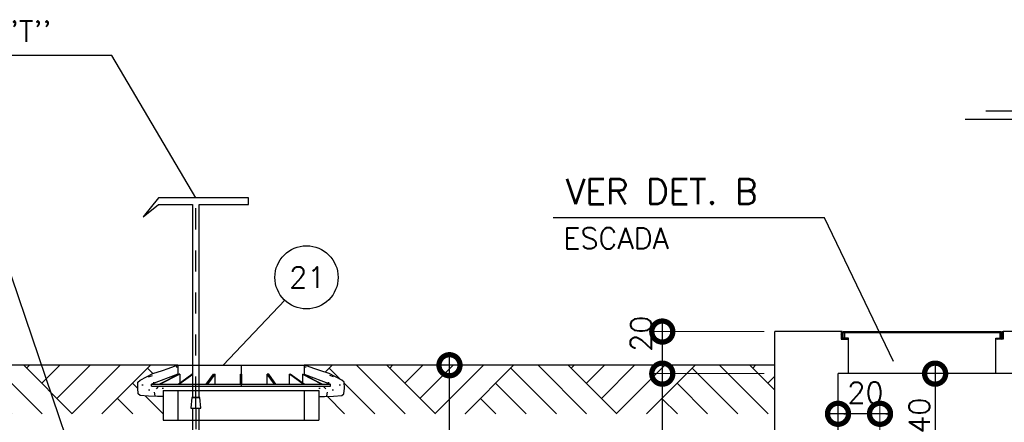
# Model space of a CAD drawing. Header units: millimetres. Extents: x 197878 to 197999, y 8707048 to 8707095.
# Tile 9 of 36: x 197881.92 to 197886.6, y 8707069.43 to 8707071.34. Entities that reach past the tile are written whole.
import ezdxf
from ezdxf.enums import TextEntityAlignment as Align

# ---------------------------------------------------------------- set-up
doc = ezdxf.new("R2010")
doc.units = ezdxf.units.MM
doc.header["$LTSCALE"] = 0.1
doc.linetypes.add('DASHDOT', pattern=[1, 0.5, -0.25, 0, -0.25])
doc.linetypes.add('HIDDEN', pattern=[0.375, 0.25, -0.125])
doc.layers.get('Defpoints').update_dxf_attribs({"lineweight": 9})
for name, color, linetype in [('BAR-EIXOS', 7, 'DASHDOT'), ('BAR-PECAS', 2, 'Continuous'), ('CONCRETO', 3, 'Continuous'), ('DIM', 7, 'Continuous'), ('ESTRUTURA', 5, 'Continuous'), ('LGROSSA', 5, 'Continuous'), ('LINHA-FINA', 3, 'Continuous'), ('LINHA-GROSSA', 4, 'Continuous'), ('PROJ', 7, 'HIDDEN'), ('RELAÇÀO', 2, 'Continuous'), ('TAMPA', 3, 'Continuous'), ('TERRENO', 1, 'Continuous'), ('TEXTO', 2, 'Continuous')]:
    doc.layers.add(name, color=color, linetype=linetype)
doc.styles.add('romans', font='romans.shx')
doc.dimstyles.get("Standard").update_dxf_attribs({"dimtxt": 0.1, "dimasz": 0.2, "dimexe": 0.05, "dimexo": 0.05, "dimgap": 0.025, "dimtad": 1, "dimtoh": 1, "dimdec": 0, "dimlfac": 100, "dimzin": 0, "dimdsep": 46, "dimtxsty": 'romans', "dimblk1": 'DOTSMALL', "dimblk2": 'DOTSMALL', "dimsah": 1, "dimcen": 0.3, "dimdle": 0.05, "dimclrd": 7, "dimclre": 7, "dimclrt": 2, "dimazin": 0, "dimtfac": 1, "dimtdec": 0, "dimtmove": 2, "dimatfit": 3, "dimldrblk": 'DOTSMALL', "dimfxl": 0, "dimtolj": 1, "dimtzin": 0, "dimlwe": 5, "dimarcsym": 0})
pattern_1 = [(135, (38025.2066, -61005.3963), (-0.862104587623, 6e-17), [0.6096, -0.6096]), (135, (38025.27845, -61005.32446), (-0.862104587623, 6e-17), [0.6096, -0.6096]), (135, (38025.3503, -61005.2526), (-0.862104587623, 6e-17), [0.6096, -0.6096]), (135, (38025.42214, -61005.1808), (-0.862104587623, 6e-17), [0.6096, -0.6096]), (135, (38025.494, -61005.10893), (-0.862104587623, 6e-17), [0.6096, -0.6096]), (135, (38025.5658, -61005.0371), (-0.862104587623, 6e-17), [0.6096, -0.6096]), (135, (38025.63767, -61004.96525), (-0.862104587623, 6e-17), [0.6096, -0.6096]), (45, (38024.77556, -61004.96525), (0.862104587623, -6e-17), [0.6096, -0.6096]), (45, (38024.7037, -61004.8934), (0.862104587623, -6e-17), [0.6096, -0.6096]), (45, (38024.6319, -61004.82156), (0.862104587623, -6e-17), [0.6096, -0.6096]), (45, (38024.56003, -61004.7497), (0.862104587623, -6e-17), [0.6096, -0.6096]), (45, (38024.4882, -61004.6779), (0.862104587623, -6e-17), [0.6096, -0.6096]), (45, (38024.41635, -61004.60604), (0.862104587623, -6e-17), [0.6096, -0.6096]), (45, (38024.3445, -61004.5342), (0.862104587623, -6e-17), [0.6096, -0.6096])]

# ---------------------------------------------------------------- blocks, each defined once
blk = doc.blocks.new('_DOTSMALL')
at = {"color": 0, "linetype": 'ByBlock', "const_width": 0.5}
blk.add_lwpolyline([(-0.0625, 0, 1), (0.0625, 0, 1)], format="xyb", close=True, dxfattribs=at)
blk = doc.blocks.new('*D87')
at = {"layer": 'Defpoints', "color": 0}
for p in [(197885.5095, 8707069.8617), (197884.9749, 8707069.6617), (197885.5095, 8707069.6617)]:
    blk.add_point(p, dxfattribs=at)
at = {"layer": 'DIM', "color": 7, "lineweight": -2}
blk.add_line((197884.9749, 8707069.9117), (197884.9749, 8707069.6117), dxfattribs=at)
at = {"layer": 'DIM', "color": 7, "lineweight": 5}
for p, q in [((197885.4595, 8707069.8617), (197884.9249, 8707069.8617)), ((197885.4595, 8707069.6617), (197884.9249, 8707069.6617))]:
    blk.add_line(p, q, dxfattribs=at)
at = {"layer": 'DIM', "color": 7, "lineweight": -2, "xscale": 0.2, "yscale": 0.2, "zscale": 0.2}
for p, rotation in [((197884.9749, 8707069.8617), 90), ((197884.9749, 8707069.6617), 270)]:
    blk.add_blockref('_DOTSMALL', p, dxfattribs=dict(at, rotation=rotation))
at = {"layer": 'DIM', "color": 2, "insert": (197884.8733, 8707069.8517), "char_height": 0.1, "attachment_point": 5, "rotation": 90, "style": 'romans'}
blk.add_mtext('\\A1;20', dxfattribs=at)
blk = doc.blocks.new('*D77')
at = {"layer": 'Defpoints', "color": 0}
for p in [(197885.8095, 8707069.6617), (197884.9749, 8707067.3117), (197885.5095, 8707067.3117)]:
    blk.add_point(p, dxfattribs=at)
at = {"layer": 'DIM', "color": 7, "lineweight": -2}
blk.add_line((197884.9749, 8707069.7117), (197884.9749, 8707067.2617), dxfattribs=at)
at = {"layer": 'DIM', "color": 7, "lineweight": 5}
blk.add_line((197885.4595, 8707067.3117), (197884.9249, 8707067.3117), dxfattribs=at)
at = {"layer": 'DIM', "color": 7, "lineweight": -2, "xscale": 0.2, "yscale": 0.2, "zscale": 0.2}
for p, rotation in [((197884.9749, 8707069.6617), 90), ((197884.9749, 8707067.3117), 270)]:
    blk.add_blockref('_DOTSMALL', p, dxfattribs=dict(at, rotation=rotation))
at = {"layer": 'DIM', "color": 2, "insert": (197884.8956, 8707068.4018), "char_height": 0.1, "attachment_point": 5, "rotation": 90, "style": 'romans'}
blk.add_mtext('\\A1;235', dxfattribs=at)
blk = doc.blocks.new('*D79')
at = {"layer": 'Defpoints', "color": 0}
for p in [(197885.8495, 8707069.6617), (197886.0767, 8707069.2623), (197886.2706, 8707069.2623)]:
    blk.add_point(p, dxfattribs=at)
at = {"layer": 'DIM', "color": 7, "lineweight": -2}
blk.add_line((197886.2706, 8707069.7117), (197886.2706, 8707069.2123), dxfattribs=at)
at = {"layer": 'DIM', "color": 7, "lineweight": 5}
for p, q in [((197885.8995, 8707069.6617), (197886.3206, 8707069.6617)), ((197886.1267, 8707069.2623), (197886.3206, 8707069.2623))]:
    blk.add_line(p, q, dxfattribs=at)
at = {"layer": 'DIM', "color": 7, "lineweight": -2, "xscale": 0.2, "yscale": 0.2, "zscale": 0.2}
for p, rotation in [((197886.2706, 8707069.6617), 90), ((197886.2706, 8707069.2623), 270)]:
    blk.add_blockref('_DOTSMALL', p, dxfattribs=dict(at, rotation=rotation))
at = {"layer": 'DIM', "color": 2, "insert": (197886.1956, 8707069.462), "char_height": 0.1, "attachment_point": 5, "rotation": 90, "style": 'romans'}
blk.add_mtext('\\A1;40', dxfattribs=at)
blk = doc.blocks.new('*D82')
at = {"layer": 'Defpoints', "color": 0}
for p in [(197885.8095, 8707069.4708), (197886.0088, 8707069.2617), (197885.8095, 8707069.1601)]:
    blk.add_point(p, dxfattribs=at)
at = {"layer": 'DIM', "color": 7, "lineweight": 5}
for p, q in [((197885.8095, 8707069.2101), (197885.8095, 8707069.5208)), ((197886.0088, 8707069.3117), (197886.0088, 8707069.5208))]:
    blk.add_line(p, q, dxfattribs=at)
at = {"layer": 'DIM', "color": 7, "lineweight": -2}
blk.add_line((197886.0588, 8707069.4708), (197885.7595, 8707069.4708), dxfattribs=at)
at = {"layer": 'DIM', "color": 7, "lineweight": -2, "xscale": 0.2, "yscale": 0.2, "zscale": 0.2, "rotation": 180}
blk.add_blockref('_DOTSMALL', (197885.8095, 8707069.4708), dxfattribs=at)
at = {"layer": 'DIM', "color": 7, "lineweight": -2, "xscale": 0.2, "yscale": 0.2, "zscale": 0.2}
blk.add_blockref('_DOTSMALL', (197886.0088, 8707069.4708), dxfattribs=at)
at = {"layer": 'DIM', "color": 2, "insert": (197885.9396, 8707069.5718), "char_height": 0.1, "attachment_point": 5, "style": 'romans'}
blk.add_mtext('\\A1;20', dxfattribs=at)
blk = doc.blocks.new('*D120')
at = {"layer": 'Defpoints', "color": 0}
for p in [(197883.4897, 8707069.7017), (197883.9643, 8707069.7017), (197883.3745, 8707068.7017)]:
    blk.add_point(p, dxfattribs=at)
at = {"layer": 'DIM', "color": 7, "lineweight": -2}
blk.add_line((197883.9643, 8707068.6517), (197883.9643, 8707069.7517), dxfattribs=at)
at = {"layer": 'DIM', "color": 7, "lineweight": 5}
blk.add_line((197883.5397, 8707069.7017), (197884.0143, 8707069.7017), dxfattribs=at)
at = {"layer": 'DIM', "color": 7, "lineweight": -2, "xscale": 0.2, "yscale": 0.2, "zscale": 0.2}
for p, rotation in [((197883.9643, 8707069.7017), 90), ((197883.9643, 8707068.7017), 270)]:
    blk.add_blockref('_DOTSMALL', p, dxfattribs=dict(at, rotation=rotation))
at = {"layer": 'DIM', "color": 2, "insert": (197883.8893, 8707069.1281), "char_height": 0.1, "attachment_point": 5, "rotation": 90, "style": 'romans'}
blk.add_mtext('\\A1;100', dxfattribs=at)
blk = doc.blocks.new('BB-2-LA01-N0-D0-S0')
at = {"layer": 'BAR-EIXOS'}
blk.add_line((0, 0), (0, -0.1), dxfattribs=at)
at = {"layer": 'BAR-PECAS'}
for p, q in [((-0.3, 0), (0.3, 0)), ((-0.3, 0), (-0.3, -0.0459)), ((0.3, 0), (0.3, -0.0459)), ((-0.3, -0.0428), (-0.425, -0.09)), ((-0.294, -0.0428), (-0.3868, -0.09)), ((-0.2912, -0.0428), (-0.384, -0.09)), ((-0.2995, -0.09), (-0.2339, -0.0428)), ((-0.2949, -0.09), (-0.2293, -0.0428)), ((-0.2912, -0.0428), (-0.294, -0.0428)), ((-0.2912, -0.0428), (-0.2912, -0.084)), ((-0.2293, -0.0428), (-0.2339, -0.0428)), ((-0.2293, -0.09), (-0.2293, -0.0428)), ((-0.1653, -0.09), (-0.1311, -0.0428)), ((-0.158, -0.09), (-0.1237, -0.0428)), ((-0.1311, -0.0428), (-0.1237, -0.0428)), ((-0.1237, -0.09), (-0.1237, -0.0428)), ((-0.0035, -0.09), (-0.0035, -0.0428)), ((-0.0035, -0.0428), (0.0039, -0.0428)), ((0.0039, -0.09), (0.0039, -0.0428)), ((0.1237, -0.09), (0.1237, -0.0428)), ((0.158, -0.09), (0.1237, -0.0428)), ((0.1311, -0.0428), (0.1237, -0.0428)), ((0.1653, -0.09), (0.1311, -0.0428)), ((0.2293, -0.09), (0.2293, -0.0428)), ((0.2949, -0.09), (0.2293, -0.0428)), ((0.2293, -0.0428), (0.2339, -0.0428)), ((0.2995, -0.09), (0.2339, -0.0428)), ((0.2912, -0.0428), (0.384, -0.09)), ((0.2912, -0.0428), (0.2912, -0.084)), ((0.2912, -0.0428), (0.294, -0.0428)), ((0.294, -0.0428), (0.3868, -0.09)), ((0.3, -0.0428), (0.425, -0.09)), ((-0.425, -0.09), (0.425, -0.09)), ((-0.425, -0.1), (-0.425, -0.09)), ((0.425, -0.1), (0.425, -0.09)), ((-0.425, -0.1), (0.425, -0.1))]:
    blk.add_line(p, q, dxfattribs=at)

msp = doc.modelspace()

# ---------------------------------------------------------------- hatches: boundary and pattern name
at = {"layer": 'CONCRETO'}
h = msp.add_hatch(dxfattribs=at)
h.set_pattern_fill('AR-CONC', color=256, scale=0.001, style=0)
h.set_pattern_definition([(50, (-429913.27347, -243406.67168), (0.182184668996, -0.015939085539), [0.01905, -0.20955]), (355, (-429913.27347, -243406.67168), (-0.0352428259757, 0.191056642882), [0.01524, -0.16764]), (100.451, (-429913.25829, -243406.673), (0.146942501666, 0.1751166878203), [0.01619, -0.17809]), (46.1842, (-429913.27347, -243406.62088), (0.271079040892, -0.042042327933), [0.028575, -0.314325]), (96.6356, (-429913.25088, -243406.62438), (0.237404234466, 0.24742555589), [0.024285, -0.267135]), (351.184, (-429913.27347, -243406.62088), (0.237404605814, 0.247425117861), [0.02286, -0.25146]), (21, (-429913.24807, -243406.63358), (0.1516148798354, -0.1022655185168), [0.01905, -0.20955]), (326, (-429913.24807, -243406.63358), (0.0618020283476, 0.1841879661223), [0.01524, -0.16764]), (71.4514, (-429913.23544, -243406.6421), (0.21341649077, 0.081922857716), [0.01619, -0.17809]), (37.5, (-429913.27347, -243406.67168), (0.0030886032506, 0.08455503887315), [0, -0.165608, 0, -0.17018, 0, -0.168275]), (7.5, (-429913.27347, -243406.67168), (0.0668196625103, 0.1001805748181), [0, -0.097028, 0, -0.161798, 0, -0.064135]), (327.5, (-429913.33011, -243406.67168), (0.13559059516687, -0.00572874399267), [0, -0.0635, 0, -0.19812, 0, -0.26289]), (317.5, (-429913.35551, -243406.67168), (0.148129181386, 0.0254264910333), [0, -0.08255, 0, -0.131572, 0, -0.18669])])
h.paths.add_polyline_path([(197882.67452, 8707069.65889), (197882.67452, 8707069.7017), (197882.65896, 8707069.69778), (197882.62835, 8707069.68645), (197882.60066, 8707069.67714), (197882.55537, 8707069.6625), (197882.49541, 8707069.63055), (197882.48475, 8707069.62123), (197882.48342, 8707069.59194), (197882.48608, 8707069.56531), (197882.49541, 8707069.55732), (197882.53538, 8707069.55466), (197882.57801, 8707069.55333), (197882.60452, 8707069.55333), (197882.60452, 8707069.6017), (197882.54952, 8707069.6017), (197882.54952, 8707069.6117)])
h = msp.add_hatch(dxfattribs=at)
h.set_pattern_fill('AR-CONC', color=256, scale=0.001, style=0)
h.set_pattern_definition([(130, (825679.2225, -243406.67168), (-0.182184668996, -0.015939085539), [0.01905, -0.20955]), (185, (825679.2225, -243406.67168), (0.0352428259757, 0.191056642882), [0.01524, -0.16764]), (79.549, (825679.20732, -243406.673), (-0.146942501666, 0.1751166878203), [0.01619, -0.17809]), (133.8158, (825679.2225, -243406.62088), (-0.271079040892, -0.042042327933), [0.028575, -0.314325]), (83.3644, (825679.1999, -243406.62438), (-0.237404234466, 0.24742555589), [0.024285, -0.267135]), (188.816, (825679.2225, -243406.62088), (-0.237404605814, 0.247425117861), [0.02286, -0.25146]), (159, (825679.1971, -243406.63358), (-0.1516148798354, -0.1022655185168), [0.01905, -0.20955]), (214, (825679.1971, -243406.63358), (-0.0618020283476, 0.1841879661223), [0.01524, -0.16764]), (108.5486, (825679.18447, -243406.6421), (-0.21341649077, 0.081922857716), [0.01619, -0.17809]), (142.5, (825679.2225, -243406.67168), (-0.0030886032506, 0.08455503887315), [0, -0.165608, 0, -0.17018, 0, -0.168275]), (172.5, (825679.2225, -243406.67168), (-0.0668196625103, 0.1001805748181), [0, -0.097028, 0, -0.161798, 0, -0.064135]), (212.5, (825679.27914, -243406.67168), (-0.13559059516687, -0.00572874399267), [0, -0.0635, 0, -0.19812, 0, -0.26289]), (222.5, (825679.30454, -243406.67168), (-0.148129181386, 0.0254264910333), [0, -0.08255, 0, -0.131572, 0, -0.18669])])
h.paths.add_polyline_path([(197883.27452, 8707069.65889), (197883.27452, 8707069.7017), (197883.29007, 8707069.69778), (197883.32068, 8707069.68645), (197883.34837, 8707069.67714), (197883.39366, 8707069.6625), (197883.45362, 8707069.63055), (197883.46428, 8707069.62123), (197883.46561, 8707069.59194), (197883.46295, 8707069.56531), (197883.45362, 8707069.55732), (197883.41365, 8707069.55466), (197883.37102, 8707069.55333), (197883.34452, 8707069.55333), (197883.34452, 8707069.6017), (197883.39952, 8707069.6017), (197883.39952, 8707069.6117)])
at = {"layer": 'PROJ'}
h = msp.add_hatch(dxfattribs=at)
h.set_pattern_fill('ANSI31', color=256, scale=0.025, style=0)
h.set_pattern_definition([(45, (197742.1509717, 8707032.639891), (-0.00220970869, 0.00220970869), [])])
h.paths.add_polyline_path([(197885.85952, 8707069.82995), (197885.82952, 8707069.82995), (197885.82952, 8707069.85995), (197885.82452, 8707069.85995), (197885.82452, 8707069.82495), (197885.85952, 8707069.82495)])
h = msp.add_hatch(dxfattribs=at)
h.set_pattern_fill('ANSI31', color=256, scale=0.025, style=0)
h.set_pattern_definition([(135, (198030.2680584, 8707032.639891), (0.00220970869, 0.00220970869), [])])
h.paths.add_polyline_path([(197886.55952, 8707069.82995), (197886.58952, 8707069.82995), (197886.58952, 8707069.85995), (197886.59452, 8707069.85995), (197886.59452, 8707069.82495), (197886.55952, 8707069.82495)])
at = {"layer": 'TERRENO'}
h = msp.add_hatch(dxfattribs=at)
h.set_pattern_fill('AR-PARQ1', scale=0.002, angle=45, style=0)
h.set_pattern_definition(pattern_1)
h.paths.add_polyline_path([(197882.10389, 8707069.47097), (197882.0254, 8707069.7017), (197879.81651, 8707069.7017), (197879.81651, 8707069.47097)])
h.paths.add_polyline_path([(197882.60452, 8707069.47097), (197882.60452, 8707069.55333), (197882.57801, 8707069.55333), (197882.53538, 8707069.55466), (197882.49541, 8707069.55732), (197882.48608, 8707069.56531), (197882.48342, 8707069.59194), (197882.48475, 8707069.62123), (197882.49541, 8707069.63055), (197882.55537, 8707069.6625), (197882.60066, 8707069.67714), (197882.62835, 8707069.68645), (197882.65896, 8707069.69778), (197882.67452, 8707069.7017), (197882.0254, 8707069.7017), (197882.10389, 8707069.47097)])
h = msp.add_hatch(dxfattribs=at)
h.set_pattern_fill('AR-PARQ1', scale=0.002, angle=45, style=0)
h.set_pattern_definition(pattern_1)
h.paths.add_polyline_path([(197885.50952, 8707069.47097), (197885.50952, 8707069.7017), (197883.27452, 8707069.7017), (197883.29007, 8707069.69778), (197883.32068, 8707069.68645), (197883.34837, 8707069.67714), (197883.39366, 8707069.6625), (197883.45362, 8707069.63055), (197883.46428, 8707069.62123), (197883.46561, 8707069.59194), (197883.46295, 8707069.56531), (197883.45362, 8707069.55732), (197883.41365, 8707069.55466), (197883.37102, 8707069.55333), (197883.34452, 8707069.55333), (197883.34452, 8707069.47097)])

# ---------------------------------------------------------------- linework, layer by layer
msp.add_line((197886.55952, 8707069.6617), (197885.85952, 8707069.6617))
at = {"layer": 'BAR-EIXOS', "color": 7}
msp.add_line((197882.75952, 8707069.5477), (197882.75952, 8707070.4977), dxfattribs=at)
at = {"layer": 'BAR-EIXOS'}
for q in [(197882.75952, 8707069.5477), (197882.75952, 8707067.44742)]:
    msp.add_line((197882.75952, 8707069.4977), q, dxfattribs=at)
at = {"layer": 'BAR-PECAS'}
for points in [[(197882.77552, 8707069.5477), (197882.77552, 8707070.4657), (197883.00952, 8707070.4657), (197883.00952, 8707070.4977), (197882.5828, 8707070.4977), (197882.50952, 8707070.40722), (197882.5828, 8707070.4657), (197882.74352, 8707070.4657), (197882.74352, 8707069.5477)], [(197882.73987, 8707069.5477), (197882.73552, 8707069.4977), (197882.78352, 8707069.4977), (197882.77916, 8707069.5477)]]:
    msp.add_lwpolyline(points, close=True, dxfattribs=at)
at = {"layer": 'BAR-PECAS', "color": 7}
for points in [[(197882.74523, 8707067.49742), (197882.74523, 8707069.4977)], [(197882.7738, 8707069.4977), (197882.7738, 8707067.49742)]]:
    msp.add_lwpolyline(points, dxfattribs=at)
at = {"layer": 'Defpoints', "color": 0, "linetype": 'ByBlock'}
msp.add_point((197882.60452, 8707069.44032), dxfattribs=at)
at = {"layer": 'ESTRUTURA'}
for p, q in [((197885.50952, 8707066.9357), (197885.50952, 8707069.8617)), ((197885.82452, 8707069.8617), (197885.50952, 8707069.8617)), ((197887.22452, 8707069.8617), (197886.59452, 8707069.8617)), ((197885.85952, 8707069.6617), (197885.85952, 8707069.82495)), ((197886.55952, 8707069.6617), (197886.55952, 8707069.82495)), ((197885.80952, 8707066.9357), (197885.80952, 8707069.6617)), ((197885.85952, 8707069.6617), (197885.80952, 8707069.6617)), ((197887.25952, 8707069.6617), (197886.55952, 8707069.6617))]:
    msp.add_line(p, q, dxfattribs=at)
at = {"layer": 'LGROSSA'}
for p, q in [((197885.82452, 8707069.8617), (197885.82452, 8707069.82495)), ((197886.59452, 8707069.8617), (197886.59452, 8707069.82495)), ((197885.82452, 8707069.82495), (197885.85952, 8707069.82495)), ((197886.59452, 8707069.82495), (197886.55952, 8707069.82495))]:
    msp.add_line(p, q, dxfattribs=at)
at = {"layer": 'LINHA-FINA', "color": 9}
for p, q in [((197882.67452, 8707069.5817), (197883.27452, 8707069.5817)), ((197882.67452, 8707069.44032), (197883.27452, 8707069.44032))]:
    msp.add_line(p, q, dxfattribs=at)
at = {"layer": 'LINHA-GROSSA'}
for p, q in [((197882.60452, 8707069.5817), (197882.60452, 8707069.44032)), ((197882.60452, 8707069.5817), (197882.67452, 8707069.5817)), ((197882.67452, 8707069.5817), (197882.67452, 8707069.44032)), ((197883.27452, 8707069.5817), (197883.27452, 8707069.44032)), ((197883.27452, 8707069.5817), (197883.34452, 8707069.5817)), ((197883.34452, 8707069.5817), (197883.34452, 8707069.44032)), ((197882.60452, 8707069.44032), (197882.67452, 8707069.44032)), ((197883.27452, 8707069.44032), (197883.34452, 8707069.44032))]:
    msp.add_line(p, q, dxfattribs=at)
for points in [[(197882.60452, 8707069.55333), (197882.57801, 8707069.55333), (197882.53538, 8707069.55466), (197882.49541, 8707069.55732), (197882.48608, 8707069.56531), (197882.48342, 8707069.59194), (197882.48475, 8707069.62123), (197882.49541, 8707069.63055), (197882.55537, 8707069.6625), (197882.60066, 8707069.67714), (197882.62835, 8707069.68645), (197882.65896, 8707069.69778), (197882.67452, 8707069.7017)], [(197883.34452, 8707069.55333), (197883.37102, 8707069.55333), (197883.41365, 8707069.55466), (197883.45362, 8707069.55732), (197883.46295, 8707069.56531), (197883.46561, 8707069.59194), (197883.46428, 8707069.62123), (197883.45362, 8707069.63055), (197883.39366, 8707069.6625), (197883.34837, 8707069.67714), (197883.32068, 8707069.68645), (197883.29007, 8707069.69778), (197883.27452, 8707069.7017)]]:
    msp.add_lwpolyline(points, dxfattribs=at)
at = {"layer": 'RELAÇÀO', "color": 3}
msp.add_line((197882.88986, 8707069.7017), (197883.18204, 8707070.01042), dxfattribs=at)
for points in [[(197882.75952, 8707070.4977), (197882.36084, 8707071.17449), (197881.35311, 8707071.17449)], [(197879.8863, 8707070.40715), (197881.78539, 8707070.40715), (197882.36771, 8707068.69552)], [(197886.07286, 8707069.71943), (197885.74576, 8707070.40263), (197884.45736, 8707070.40263)]]:
    msp.add_lwpolyline(points, dxfattribs=at)
msp.add_circle((197883.28525, 8707070.11947), 0.15014, dxfattribs=at)
at = {"layer": 'TAMPA'}
for p, q in [((197885.82952, 8707069.8617), (197885.82452, 8707069.8617)), ((197885.82952, 8707069.82995), (197885.82952, 8707069.8617)), ((197886.58952, 8707069.82995), (197886.58952, 8707069.8617)), ((197886.58952, 8707069.8617), (197886.59452, 8707069.8617)), ((197885.85952, 8707069.82995), (197885.82952, 8707069.82995)), ((197885.85952, 8707069.82495), (197885.85952, 8707069.82995)), ((197886.55952, 8707069.82495), (197886.55952, 8707069.82995)), ((197886.55952, 8707069.82995), (197886.58952, 8707069.82995))]:
    msp.add_line(p, q, dxfattribs=at)
msp.add_lwpolyline([(197886.58452, 8707069.8617), (197886.58452, 8707069.85535), (197885.83452, 8707069.85535), (197885.83452, 8707069.8617)], close=True, dxfattribs=at)
for points in [[(197885.84087, 8707069.85535), (197885.84087, 8707069.82995), (197885.83452, 8707069.82995), (197885.83452, 8707069.85535)], [(197886.57817, 8707069.85535), (197886.57817, 8707069.82995), (197886.58452, 8707069.82995), (197886.58452, 8707069.85535)]]:
    msp.add_lwpolyline(points, dxfattribs=at)
at = {"layer": 'TERRENO'}
for p, q in [((197882.67452, 8707069.7017), (197879.81651, 8707069.7017)), ((197885.50952, 8707069.7017), (197883.27452, 8707069.7017))]:
    msp.add_line(p, q, dxfattribs=at)
at = {"layer": 'TEXTO', "color": 6, "ltscale": 0.3}
msp.add_line((197888.90812, 8707070.9096), (197886.51091, 8707070.9096), dxfattribs=at)
at = {"layer": 'TEXTO', "color": 7, "ltscale": 0.3}
msp.add_line((197888.99585, 8707070.86986), (197886.41378, 8707070.86986), dxfattribs=at)

# ---------------------------------------------------------------- block references
at = {"layer": 'BAR-PECAS'}
msp.add_blockref('BB-2-LA01-N0-D0-S0', (197882.97452, 8707069.7017), dxfattribs=at)

# ---------------------------------------------------------------- texts
at = {"layer": 'RELAÇÀO', "style": 'romans'}
msp.add_text('21', height=0.1, dxfattribs=at).set_placement((197883.2889, 8707070.11947), align=Align.MIDDLE)
at = {"layer": 'TEXTO', "style": 'romans'}
for s, p in [("CHAVE ''T''", (197881.34485, 8707071.23913)), ('ESCADA', (197884.50425, 8707070.25515))]:
    msp.add_text(s, height=0.1, dxfattribs=at).set_placement(p)
at = {"layer": 'TEXTO', "color": 4, "style": 'romans'}
msp.add_text('VER DET. B', height=0.12, dxfattribs=at).set_placement((197884.51659, 8707070.46727))

# ---------------------------------------------------------------- dimensions: what is measured, and where the dimension line sits
at = {"layer": 'DIM'}
for base, p1, p2, angle, override, picture, middle in [((197884.97495, 8707069.6617), (197885.50952, 8707069.8617), (197885.50952, 8707069.6617), 90, {"dimse1": 0}, '*D87', (197884.87326, 8707069.85165)), ((197883.96428, 8707069.7017), (197883.37452, 8707068.7017), (197883.48974, 8707069.7017), 90, {"dimse1": 1}, '*D120', (197883.88928, 8707069.12812)), ((197884.97495, 8707067.3117), (197885.80952, 8707069.6617), (197885.50952, 8707067.3117), 90, {"dimse1": 1}, '*D77', (197884.89565, 8707068.40176)), ((197885.80952, 8707069.47083), (197886.00881, 8707069.2617), (197885.80952, 8707069.16013), 180, {"dimtoh": 0, "dimtmove": 1}, '*D82', (197885.93962, 8707069.49683))]:
    dim = msp.add_linear_dim(base=base, p1=p1, p2=p2, angle=angle, dimstyle='Standard', override=override, dxfattribs=at)
    dim.commit()
    dim.dimension.update_dxf_attribs({"geometry": picture, "text_midpoint": middle, "dimtype": 160})
dim = msp.add_linear_dim(base=(197886.27062, 8707069.26233), p1=(197885.84952, 8707069.6617), p2=(197886.07666, 8707069.26233), angle=90, dimstyle='Standard', override={"dimtoh": 0, "dimtmove": 1}, dxfattribs=at)
dim.commit()
dim.dimension.update_dxf_attribs({"geometry": '*D79', "text_midpoint": (197886.19562, 8707069.46201)})

doc.saveas('drawing.dxf')
